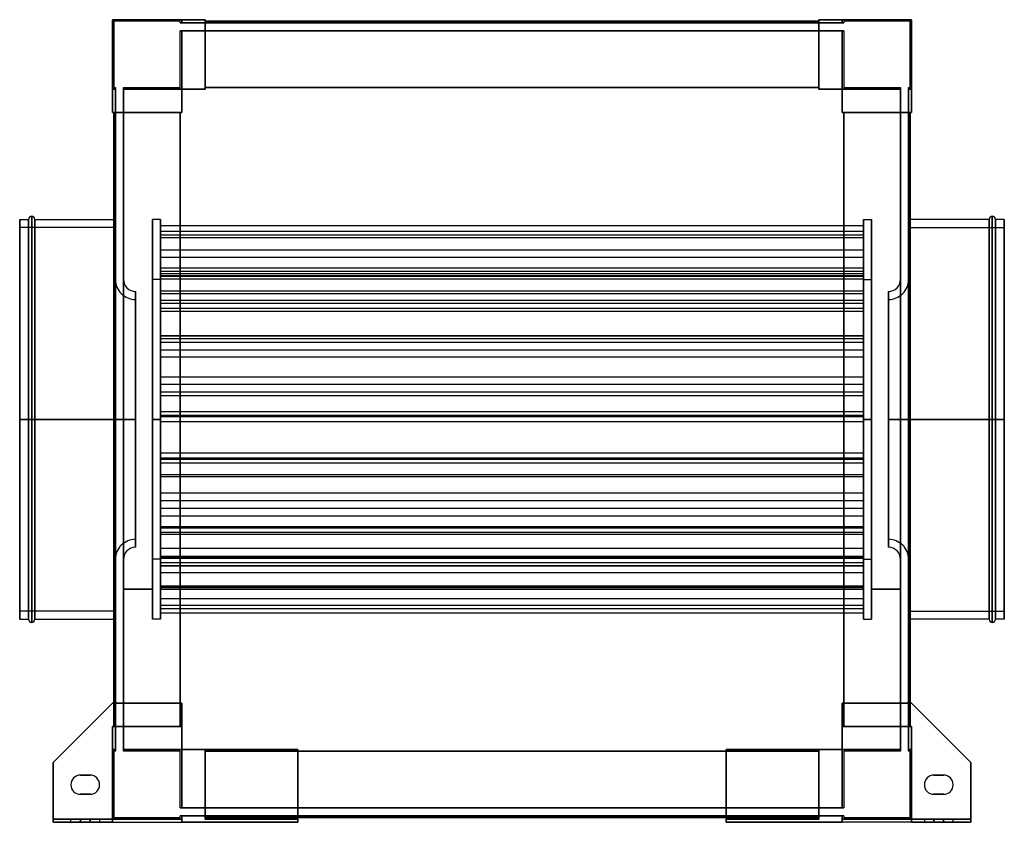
# Model space of a CAD drawing. Header units: millimetres. Extents: x -308 to 308, y -252 to 250.
import ezdxf

# ---------------------------------------------------------------- set-up
doc = ezdxf.new("R2010")
doc.units = ezdxf.units.MM
doc.layers.add('MAIN-1', color=7, linetype='Continuous')

msp = doc.modelspace()

# ---------------------------------------------------------------- linework, layer by layer
at = {"layer": 'MAIN-1'}
for p, q in [((-206.5, 250), (-250, 250)), ((-250, 250), (-250, 206.5)), ((-250, 206.5), (-250, 250)), ((-250, 250), (-206.5, 250)), ((-250, 192), (-250, 250)), ((-250, 250), (-192, 250)), ((-250, 250), (-250, 250)), ((-192, 250), (-250, 250)), ((-250, 250), (-250, 192)), ((-250, 250), (-250, 250)), ((-249, 249), (-249, 207.5)), ((-207.5, 249), (-249, 249)), ((-207.5, 249), (-249, 249)), ((-249, 249), (-249, 207.5)), ((-249, 249), (-249, 249)), ((-207.5, 248), (-207.5, 249)), ((-207.5, 248), (-207.5, 249)), ((-207.5, 249), (-207.5, 249)), ((-207.5, 248), (-206.5, 248)), ((-206.5, 248), (-207.5, 248)), ((-207.5, 248), (-207.5, 248)), ((-206.5, 248), (-206.5, 250)), ((-206.5, 250), (-206.5, 248)), ((-206.5, 248), (-206.5, 250)), ((-206.5, 250), (-192, 250)), ((-206.5, 250), (-206.5, 248)), ((-206.5, 250), (-206.5, 250)), ((-192, 250), (-206.5, 250)), ((-206.5, 250), (-206.5, 250)), ((-206.5, 248), (-206.5, 248)), ((-192, 248), (-206.5, 248)), ((-206.5, 248), (-192, 248)), ((-206.5, 248), (-206.5, 248)), ((-192, 250), (-192, 248)), ((-192, 250), (-192, 250)), ((-192, 206.5), (-192, 250)), ((-192, 248), (-192, 250)), ((-192, 250), (-192, 206.5)), ((-192, 250), (-192, 250)), ((-192, 249), (-192, 248)), ((-192, 249), (192, 249)), ((-192, 207.5), (-192, 249)), ((-192, 249), (-192, 249)), ((-192, 248), (-192, 249)), ((192, 249), (-192, 249)), ((-192, 249), (192, 249)), ((-192, 249), (-192, 249)), ((-192, 249), (-192, 207.5)), ((192, 249), (-192, 249)), ((-192, 248), (-192, 248)), ((192, 248), (-192, 248)), ((-192, 248), (192, 248)), ((-192, 248), (-192, 248)), ((192, 248), (192, 250)), ((192, 250), (206.5, 250)), ((192, 250), (192, 206.5)), ((192, 250), (192, 250)), ((192, 250), (192, 248)), ((192, 250), (192, 250)), ((192, 206.5), (192, 250)), ((192, 250), (250, 250)), ((206.5, 250), (192, 250)), ((250, 250), (192, 250)), ((192, 248), (192, 249)), ((192, 249), (192, 249)), ((192, 249), (192, 207.5)), ((192, 249), (192, 248)), ((192, 249), (192, 249)), ((192, 207.5), (192, 249)), ((192, 248), (192, 248)), ((206.5, 248), (192, 248)), ((192, 248), (206.5, 248)), ((192, 248), (192, 248)), ((250, 250), (206.5, 250)), ((206.5, 250), (206.5, 248)), ((206.5, 248), (206.5, 250)), ((206.5, 250), (206.5, 250)), ((206.5, 248), (206.5, 250)), ((206.5, 250), (250, 250)), ((206.5, 250), (206.5, 248)), ((206.5, 250), (206.5, 250)), ((206.5, 248), (206.5, 248)), ((207.5, 248), (206.5, 248)), ((206.5, 248), (207.5, 248)), ((206.5, 248), (206.5, 248)), ((207.5, 249), (207.5, 248)), ((249, 249), (207.5, 249)), ((207.5, 249), (207.5, 248)), ((207.5, 249), (207.5, 249)), ((249, 249), (207.5, 249)), ((207.5, 248), (207.5, 248)), ((249, 207.5), (249, 249)), ((249, 207.5), (249, 249)), ((249, 249), (249, 249)), ((250, 206.5), (250, 250)), ((250, 250), (250, 206.5)), ((250, 250), (250, 192)), ((250, 250), (250, 250)), ((250, 192), (250, 250)), ((250, 250), (250, 250)), ((-206.5, 243), (-207.5, 243)), ((-207.5, 207.5), (-207.5, 243)), ((-207.5, 207.5), (-207.5, 243)), ((-207.5, 243), (-206.5, 243)), ((-207.5, 243), (-207.5, 243)), ((-206.5, 206.5), (-206.5, 243)), ((-206.5, 243), (-206.5, 206.5)), ((-206.5, 243), (-192, 243)), ((-206.5, 243), (-206.5, 243)), ((-206.5, 243), (-206.5, 243)), ((-192, 243), (-206.5, 243)), ((-206.5, 243), (-206.5, 206.5)), ((-206.5, 206.5), (-206.5, 243)), ((-192, 243), (-192, 243)), ((192, 243), (-192, 243)), ((-192, 243), (192, 243)), ((-192, 243), (-192, 243)), ((-192, 207.5), (-192, 243)), ((-192, 206.5), (-192, 243)), ((-192, 243), (-192, 207.5)), ((-192, 243), (-192, 206.5)), ((192, 243), (192, 243)), ((206.5, 243), (192, 243)), ((192, 243), (206.5, 243)), ((192, 243), (192, 243)), ((192, 243), (192, 206.5)), ((192, 243), (192, 207.5)), ((192, 206.5), (192, 243)), ((192, 207.5), (192, 243)), ((207.5, 243), (206.5, 243)), ((206.5, 243), (206.5, 206.5)), ((206.5, 206.5), (206.5, 243)), ((206.5, 243), (207.5, 243)), ((206.5, 243), (206.5, 243)), ((206.5, 243), (206.5, 243)), ((206.5, 206.5), (206.5, 243)), ((206.5, 243), (206.5, 206.5)), ((207.5, 243), (207.5, 207.5)), ((207.5, 243), (207.5, 207.5)), ((207.5, 243), (207.5, 243)), ((-248, 206.5), (-250, 206.5)), ((-250, 206.5), (-250, 192)), ((-250, 206.5), (-248, 206.5)), ((-250, 206.5), (-250, 206.5)), ((-248, 206.5), (-250, 206.5)), ((-250, 206.5), (-248, 206.5)), ((-250, 206.5), (-250, 206.5)), ((-250, 192), (-250, 206.5)), ((-249, 207.5), (-248, 207.5)), ((-249, 207.5), (-248, 207.5)), ((-249, 207.5), (-249, 207.5)), ((-248, 207.5), (-248, 206.5)), ((-248, 207.5), (-248, 207.5)), ((-248, 206.5), (-248, 207.5)), ((-248, 206.5), (-248, 192)), ((-248, 206.5), (-248, 206.5)), ((-248, 206.5), (-248, 206.5)), ((-248, 192), (-248, 206.5)), ((-243, 207.5), (-243, 206.5)), ((-243, 207.5), (-243, 207.5)), ((-243, 206.5), (-243, 207.5)), ((-243, 207.5), (-207.5, 207.5)), ((-243, 207.5), (-207.5, 207.5)), ((-243, 206.5), (-243, 192)), ((-243, 206.5), (-243, 206.5)), ((-243, 206.5), (-243, 206.5)), ((-243, 192), (-243, 206.5)), ((-206.5, 206.5), (-243, 206.5)), ((-243, 206.5), (-206.5, 206.5)), ((-206.5, 206.5), (-243, 206.5)), ((-243, 206.5), (-206.5, 206.5)), ((-207.5, 207.5), (-207.5, 207.5)), ((-206.5, 192), (-206.5, 206.5)), ((-206.5, 206.5), (-206.5, 206.5)), ((-206.5, 206.5), (-206.5, 206.5)), ((-206.5, 206.5), (-206.5, 192)), ((-206.5, 206.5), (-192, 206.5)), ((-192, 206.5), (-206.5, 206.5)), ((-192, 206.5), (-206.5, 206.5)), ((-206.5, 206.5), (-206.5, 192)), ((-206.5, 192), (-206.5, 206.5)), ((-206.5, 206.5), (-192, 206.5)), ((-206.5, 206.5), (-206.5, 206.5)), ((-206.5, 206.5), (-206.5, 206.5)), ((-192, 206.5), (-206.5, 206.5)), ((-206.5, 206.5), (-206.5, 192)), ((-206.5, 192), (-206.5, 206.5)), ((-206.5, 206.5), (-192, 206.5)), ((-192, 206.5), (-206.5, 206.5)), ((-206.5, 206.5), (-206.5, 192)), ((-206.5, 206.5), (-206.5, 206.5)), ((-206.5, 206.5), (-206.5, 206.5)), ((-206.5, 192), (-206.5, 206.5)), ((-206.5, 206.5), (-192, 206.5)), ((-192, 207.5), (192, 207.5)), ((-192, 207.5), (-192, 206.5)), ((-192, 207.5), (-192, 207.5)), ((192, 207.5), (-192, 207.5)), ((-192, 207.5), (-192, 207.5)), ((-192, 206.5), (-192, 207.5)), ((-192, 207.5), (-192, 206.5)), ((-192, 207.5), (-192, 207.5)), ((192, 207.5), (-192, 207.5)), ((192, 207.5), (-192, 207.5)), ((-192, 207.5), (192, 207.5)), ((-192, 207.5), (-192, 207.5)), ((-192, 206.5), (-192, 207.5)), ((-192, 207.5), (192, 207.5)), ((-192, 207.5), (192, 207.5)), ((192, 207.5), (-192, 207.5)), ((-192, 206.5), (-192, 206.5)), ((-192, 206.5), (-192, 206.5)), ((-192, 206.5), (-192, 206.5)), ((-192, 206.5), (-192, 206.5)), ((192, 207.5), (192, 207.5)), ((192, 206.5), (192, 207.5)), ((192, 207.5), (192, 206.5)), ((192, 207.5), (192, 207.5)), ((192, 207.5), (192, 207.5)), ((192, 206.5), (192, 207.5)), ((192, 207.5), (192, 207.5)), ((192, 207.5), (192, 206.5)), ((192, 206.5), (206.5, 206.5)), ((192, 206.5), (192, 206.5)), ((206.5, 206.5), (192, 206.5)), ((192, 206.5), (192, 206.5)), ((192, 206.5), (192, 206.5)), ((206.5, 206.5), (192, 206.5)), ((192, 206.5), (206.5, 206.5)), ((192, 206.5), (192, 206.5)), ((206.5, 206.5), (192, 206.5)), ((192, 206.5), (206.5, 206.5)), ((206.5, 206.5), (192, 206.5)), ((192, 206.5), (206.5, 206.5)), ((243, 206.5), (206.5, 206.5)), ((206.5, 206.5), (206.5, 192)), ((206.5, 206.5), (243, 206.5)), ((206.5, 206.5), (206.5, 206.5)), ((243, 206.5), (206.5, 206.5)), ((206.5, 206.5), (243, 206.5)), ((206.5, 206.5), (206.5, 206.5)), ((206.5, 192), (206.5, 206.5)), ((206.5, 192), (206.5, 206.5)), ((206.5, 206.5), (206.5, 192)), ((206.5, 206.5), (206.5, 206.5)), ((206.5, 206.5), (206.5, 206.5)), ((206.5, 192), (206.5, 206.5)), ((206.5, 206.5), (206.5, 192)), ((206.5, 192), (206.5, 206.5)), ((206.5, 206.5), (206.5, 206.5)), ((206.5, 206.5), (206.5, 206.5)), ((206.5, 206.5), (206.5, 192)), ((207.5, 207.5), (243, 207.5)), ((207.5, 207.5), (243, 207.5)), ((207.5, 207.5), (207.5, 207.5)), ((243, 207.5), (243, 206.5)), ((243, 207.5), (243, 207.5)), ((243, 206.5), (243, 207.5)), ((243, 206.5), (243, 192)), ((243, 206.5), (243, 206.5)), ((243, 206.5), (243, 206.5)), ((243, 192), (243, 206.5)), ((248, 207.5), (248, 206.5)), ((248, 207.5), (248, 207.5)), ((248, 206.5), (248, 207.5)), ((248, 207.5), (249, 207.5)), ((248, 207.5), (249, 207.5)), ((248, 206.5), (248, 192)), ((248, 206.5), (248, 206.5)), ((248, 206.5), (248, 206.5)), ((248, 192), (248, 206.5)), ((248, 206.5), (250, 206.5)), ((250, 206.5), (248, 206.5)), ((250, 206.5), (248, 206.5)), ((248, 206.5), (250, 206.5)), ((249, 207.5), (249, 207.5)), ((250, 206.5), (250, 206.5)), ((250, 192), (250, 206.5)), ((250, 206.5), (250, 206.5)), ((250, 206.5), (250, 192)), ((-250, 192), (-248, 192)), ((-250, 192), (-250, 192)), ((-206.5, 192), (-250, 192)), ((-248, 192), (-250, 192)), ((-250, 192), (-206.5, 192)), ((-250, 192), (-250, 192)), ((-249, 192), (-248, 192)), ((-207.5, 192), (-249, 192)), ((-249, 192), (-249, 192)), ((-249, 192), (-249, -192)), ((-248, 192), (-249, 192)), ((-249, 192), (-249, 192)), ((-249, 192), (-207.5, 192)), ((-249, -192), (-249, 192)), ((-249, -192), (-249, 192)), ((-249, 192), (-249, -177.5)), ((-248, 192), (-248, -192)), ((-248, 192), (-248, 192)), ((-248, 192), (-248, 192)), ((-248, -192), (-248, 192)), ((-243, 192), (-243, 192)), ((-243, -192), (-243, 192)), ((-243, 192), (-243, -192)), ((-243, 192), (-243, 192)), ((-243, 192), (-206.5, 192)), ((-243, 192), (-207.5, 192)), ((-206.5, 192), (-243, 192)), ((-207.5, 192), (-243, 192)), ((-207.5, 192), (-207.5, 192)), ((-206.5, 192), (-207.5, 192)), ((-207.5, 192), (-206.5, 192)), ((-207.5, 192), (-207.5, 192)), ((-207.5, -192), (-207.5, 192)), ((-207.5, 192), (-206.5, 192)), ((-207.5, 192), (-207.5, 192)), ((-207.5, 192), (-207.5, 192)), ((-206.5, 192), (-207.5, 192)), ((-207.5, 192), (-207.5, -192)), ((-207.5, 192), (-207.5, -192)), ((-207.5, 192), (-207.5, -192)), ((-207.5, -192), (-207.5, 192)), ((-207.5, -177.5), (-207.5, 192)), ((-207.5, 192), (-207.5, -192)), ((-207.5, -192), (-207.5, 192)), ((-206.5, 192), (-206.5, 192)), ((-206.5, 192), (-206.5, 192)), ((-206.5, 192), (-206.5, 192)), ((-206.5, 192), (-206.5, 192)), ((206.5, 192), (243, 192)), ((206.5, 192), (206.5, 192)), ((207.5, 192), (206.5, 192)), ((243, 192), (206.5, 192)), ((206.5, 192), (207.5, 192)), ((206.5, 192), (206.5, 192)), ((206.5, 192), (207.5, 192)), ((206.5, 192), (206.5, 192)), ((250, 192), (206.5, 192)), ((207.5, 192), (206.5, 192)), ((206.5, 192), (250, 192)), ((206.5, 192), (206.5, 192)), ((207.5, 192), (243, 192)), ((207.5, 192), (207.5, -192)), ((207.5, 192), (207.5, 192)), ((243, 192), (207.5, 192)), ((207.5, 192), (207.5, 192)), ((207.5, -192), (207.5, 192)), ((207.5, -192), (207.5, 192)), ((249, 192), (207.5, 192)), ((207.5, 192), (207.5, -192)), ((207.5, 192), (207.5, 192)), ((207.5, -192), (207.5, 192)), ((207.5, 192), (207.5, -192)), ((207.5, 192), (207.5, -177.5)), ((207.5, 192), (249, 192)), ((207.5, -192), (207.5, 192)), ((207.5, 192), (207.5, 192)), ((243, 192), (243, -192)), ((243, 192), (243, 192)), ((243, 192), (243, 192)), ((243, -192), (243, 192)), ((248, 192), (248, 192)), ((248, -192), (248, 192)), ((248, 192), (248, -192)), ((248, 192), (248, 192)), ((248, 192), (249, 192)), ((248, 192), (250, 192)), ((249, 192), (248, 192)), ((250, 192), (248, 192)), ((249, -192), (249, 192)), ((249, 192), (249, -192)), ((249, 192), (249, 192)), ((249, -177.5), (249, 192)), ((249, 192), (249, -192)), ((249, 192), (249, 192)), ((250, 192), (250, 192)), ((250, 192), (250, 192)), ((-308, 0), (-308, 125)), ((-308, 125), (-308, 0)), ((-308, 125), (-302.5, 125)), ((-302.5, 0), (-302.5, 125)), ((-302.5, 125), (-302.5, 0)), ((-300.5, 0), (-300.5, 127)), ((-300.5, 127), (-300.5, 0)), ((-298.5, 0), (-298.5, 125)), ((-298.5, 125), (-298.5, 0)), ((-298.5, 125), (-249, 125)), ((-249, 125), (-248, 125)), ((-248, 0), (-248, 125)), ((-225, 0), (-225, 125)), ((-225, 125), (-225, 0)), ((-220, 125), (-225, 125)), ((-220, 0), (-220, 125)), ((-220, 125), (-220, 0)), ((220, 0), (220, 125)), ((220, 125), (220, 0)), ((220, 125), (225, 125)), ((225, 0), (225, 125)), ((225, 125), (225, 0)), ((248, 125), (248, 0)), ((249, 125), (248, 125)), ((298.5, 125), (249, 125)), ((298.5, 0), (298.5, 125)), ((298.5, 125), (298.5, 0)), ((300.5, 0), (300.5, 127)), ((300.5, 127), (300.5, 0)), ((302.5, 0), (302.5, 125)), ((302.5, 125), (302.5, 0)), ((308, 125), (302.5, 125)), ((308, 0), (308, 125)), ((308, 125), (308, 0)), ((-308, 0), (-308, 120)), ((-248, 120), (-308, 120)), ((-248, 0), (-248, 120)), ((-248, 120), (-248, 0)), ((-243, 120), (-243, 0)), ((-243, 120), (-243, 0)), ((-220, 121.28), (220, 121.28)), ((-220, 94.76), (-220, 121.28)), ((-220, 121.28), (-220, 117.74)), ((-220, 117.74), (220, 117.74)), ((-220, 117.74), (-220, 91.22)), ((220, 121.28), (220, 117.74)), ((220, 94.76), (220, 121.28)), ((220, 117.74), (220, 91.22)), ((243, 0), (243, 120)), ((243, 0), (243, 120)), ((248, 0), (248, 120)), ((248, 120), (248, 0)), ((248, 120), (308, 120)), ((308, 120), (308, 0)), ((-220, 115.46), (220, 115.46)), ((-220, 80.46), (-220, 115.46)), ((-220, 115.46), (-220, 113.67)), ((-220, 113.67), (220, 113.67)), ((-220, 113.67), (-220, 78.66)), ((220, 115.46), (220, 113.67)), ((220, 80.46), (220, 115.46)), ((220, 113.67), (220, 78.66)), ((-220, 106.12), (220, 106.12)), ((-220, 92.68), (-220, 106.12)), ((-220, 106.12), (-220, 101.45)), ((220, 106.12), (220, 101.45)), ((220, 92.68), (220, 106.12)), ((-220, 101.45), (220, 101.45)), ((-220, 101.45), (-220, 88.01)), ((220, 101.45), (220, 88.01)), ((-220, 94.76), (220, 94.76)), ((-220, 91.22), (-220, 94.76)), ((-220, 92.68), (220, 92.68)), ((-220, 88.01), (-220, 92.68)), ((220, 91.22), (220, 94.76)), ((220, 88.01), (220, 92.68)), ((-248.09, 0), (-248.09, 87.51)), ((-248.09, 87.51), (-248.09, 0)), ((-248.09, 87.51), (-248, 87.51)), ((-248, 87.51), (-248, -87.51)), ((-248, -87.51), (-248, 87.51)), ((-243.09, 87.49), (-243.09, 0)), ((-243, 87.49), (-243.09, 87.49)), ((-243, 87.49), (-243, 0)), ((-225, 0), (-225, 87.5)), ((-220, 87.5), (-225, 87.5)), ((-220, 91.22), (220, 91.22)), ((-220, 89.95), (220, 89.95)), ((-220, 89.95), (-220, 52.5)), ((-220, 89.69), (-220, 89.95)), ((-220, 89.69), (220, 89.69)), ((-220, 52.24), (-220, 89.69)), ((-220, 88.01), (220, 88.01)), ((-220, 87.5), (-220, 0)), ((220, 89.69), (220, 89.95)), ((220, 89.95), (220, 52.5)), ((220, 52.24), (220, 89.69)), ((220, 0), (220, 87.5)), ((220, 87.5), (225, 87.5)), ((225, 87.5), (225, 0)), ((243, 0), (243, 87.49)), ((243, 87.49), (243.09, 87.49)), ((243.09, 0), (243.09, 87.49)), ((248, 87.51), (248, -87.51)), ((248.09, 87.51), (248, 87.51)), ((248, -87.51), (248, 87.51)), ((248.09, 0), (248.09, 87.51)), ((248.09, 87.51), (248.09, 0)), ((-220, 80.46), (220, 80.46)), ((-220, 78.66), (-220, 80.46)), ((220, 78.66), (220, 80.46)), ((-235.59, 0), (-235.59, 80.01)), ((-235.59, 80.01), (-235.59, 0)), ((-235.59, 75.01), (-235.59, 0)), ((-220, 78.66), (220, 78.66)), ((-220, 74.57), (220, 74.57)), ((-220, 69.58), (-220, 74.57)), ((-220, 74.57), (-220, 72.61)), ((220, 74.57), (220, 72.61)), ((220, 69.58), (220, 74.57)), ((235.59, 0), (235.59, 80.01)), ((235.59, 80.01), (235.59, 0)), ((235.59, 0), (235.59, 75.01)), ((-220, 72.61), (220, 72.61)), ((-220, 72.61), (-220, 67.62)), ((-220, 69.58), (220, 69.58)), ((-220, 67.62), (-220, 69.58)), ((220, 72.61), (220, 67.62)), ((220, 67.62), (220, 69.58)), ((-220, 67.62), (220, 67.62)), ((-220, 52.5), (220, 52.5)), ((-220, 52.5), (-220, 52.24)), ((-220, 52.24), (220, 52.24)), ((-220, 50.67), (220, 50.67)), ((-220, 50.67), (-220, 17.26)), ((-220, 48.4), (-220, 50.67)), ((220, 52.5), (220, 52.24)), ((220, 48.4), (220, 50.67)), ((220, 50.67), (220, 17.26)), ((-220, 48.4), (220, 48.4)), ((-220, 14.99), (-220, 48.4)), ((-220, 43.57), (220, 43.57)), ((-220, 39.12), (-220, 43.57)), ((-220, 43.57), (-220, 26.55)), ((220, 14.99), (220, 48.4)), ((220, 43.57), (220, 26.55)), ((220, 39.12), (220, 43.57)), ((-220, 39.12), (220, 39.12)), ((-220, 22.09), (-220, 39.12)), ((220, 22.09), (220, 39.12)), ((-220, 26.55), (220, 26.55)), ((-220, 26.55), (-220, 22.09)), ((220, 26.55), (220, 22.09)), ((-220, 22.09), (220, 22.09)), ((-220, 17.26), (220, 17.26)), ((-220, 17.26), (-220, 14.99)), ((-220, 14.99), (220, 14.99)), ((220, 17.26), (220, 14.99)), ((-308, 0), (-302.5, 0)), ((-308, 0), (-248, 0)), ((-308, -120), (-308, 0)), ((-308, 0), (-308, -125)), ((-302.5, 0), (-300.5, 0)), ((-302.5, 0), (-302.5, -125)), ((-300.5, 0), (-300.5, -127)), ((-300.5, 0), (-298.5, 0)), ((-298.5, 0), (-298.5, -125)), ((-298.5, 0), (-248, 0)), ((-235.59, 0), (-248.09, 0)), ((-248.09, 0), (-248.09, -87.51)), ((-248, -125), (-248, 0)), ((-248, 0), (-248, -120)), ((-243.09, 0), (-243, 0)), ((-243.09, 0), (-243.09, -87.49)), ((-235.59, 0), (-243.09, 0)), ((-243, 0), (-243, 0)), ((-243, 0), (-243, -120)), ((-243, 0), (-243, -120)), ((-243, 0), (-243, -87.49)), ((-225, 0), (-220, 0)), ((-225, 0), (-225, -125)), ((-225, -87.5), (-225, 0)), ((-220, 0), (-225, 0)), ((-220, 5.04), (220, 5.04)), ((-220, 1.89), (-220, 5.04)), ((-220, 5.04), (-220, -24.1)), ((-220, 2.64), (220, 2.64)), ((-220, 2.64), (-220, -20.96)), ((-220, -1.25), (-220, 2.64)), ((-220, 1.89), (220, 1.89)), ((-220, -27.25), (-220, 1.89)), ((-220, 0), (-220, -125)), ((-220, 0), (-220, -87.5)), ((220, 5.04), (220, -24.1)), ((220, 1.89), (220, 5.04)), ((220, -1.25), (220, 2.64)), ((220, 2.64), (220, -20.96)), ((220, -27.25), (220, 1.89)), ((220, 0), (220, -125)), ((225, 0), (220, 0)), ((220, 0), (225, 0)), ((220, -87.5), (220, 0)), ((225, 0), (225, -125)), ((225, 0), (225, -87.5)), ((235.59, 0), (248.09, 0)), ((235.59, 0), (243.09, 0)), ((243, 0), (243, 0)), ((243.09, 0), (243, 0)), ((243, -120), (243, 0)), ((243, -120), (243, 0)), ((243, -87.49), (243, 0)), ((243.09, -87.49), (243.09, 0)), ((308, 0), (248, 0)), ((249, 0), (248, 0)), ((248, 0), (248, -125)), ((248, 0), (248, -120)), ((248.09, 0), (248.09, -87.51)), ((298.5, 0), (249, 0)), ((298.5, 0), (300.5, 0)), ((298.5, 0), (298.5, -125)), ((300.5, 0), (300.5, -127)), ((302.5, 0), (300.5, 0)), ((308, 0), (302.5, 0)), ((302.5, 0), (302.5, -125)), ((308, 0), (308, -120)), ((308, 0), (308, -125)), ((-302.5, 0), (-308, 0)), ((-248, 0), (-308, 0)), ((-308, -125), (-308, 0)), ((-300.5, 0), (-302.5, 0)), ((-302.5, -125), (-302.5, 0)), ((-298.5, 0), (-300.5, 0)), ((-300.5, -127), (-300.5, 0)), ((-298.5, -125), (-298.5, 0)), ((-249, 0), (-298.5, 0)), ((-248, 0), (-249, 0)), ((-248.09, 0), (-235.59, 0)), ((-248.09, -87.51), (-248.09, 0)), ((-248, -120), (-248, 0)), ((-243, 0), (-243.09, 0)), ((-243.09, 0), (-235.59, 0)), ((-243, 0), (-243, 0)), ((-235.59, 0), (-235.59, -80.01)), ((-235.59, -80.01), (-235.59, 0)), ((-235.59, 0), (-235.59, -75.01)), ((-225, -125), (-225, 0)), ((-220, 0), (-225, 0)), ((-225, 0), (-220, 0)), ((-220, -125), (-220, 0)), ((-220, -1.25), (220, -1.25)), ((-220, -24.85), (-220, -1.25)), ((220, -125), (220, 0)), ((220, 0), (225, 0)), ((225, 0), (220, 0)), ((220, -24.85), (220, -1.25)), ((225, -125), (225, 0)), ((248.09, 0), (235.59, 0)), ((235.59, 0), (235.59, -80.01)), ((235.59, -80.01), (235.59, 0)), ((243.09, 0), (235.59, 0)), ((235.59, -75.01), (235.59, 0)), ((243, 0), (243, 0)), ((243, 0), (243.09, 0)), ((248, 0), (308, 0)), ((248, 0), (298.5, 0)), ((248, -120), (248, 0)), ((248.09, -87.51), (248.09, 0)), ((298.5, 0), (300.5, 0)), ((298.5, -125), (298.5, 0)), ((300.5, -127), (300.5, 0)), ((300.5, 0), (302.5, 0)), ((302.5, 0), (308, 0)), ((302.5, -125), (302.5, 0)), ((308, -125), (308, 0)), ((-220, -20.96), (220, -20.96)), ((-220, -20.96), (-220, -24.85)), ((-220, -24.1), (220, -24.1)), ((-220, -24.1), (-220, -27.25)), ((220, -20.96), (220, -24.85)), ((220, -24.1), (220, -27.25)), ((-220, -24.85), (220, -24.85)), ((-220, -27.25), (220, -27.25)), ((-220, -34.37), (220, -34.37)), ((-220, -35.66), (-220, -34.37)), ((-220, -34.37), (-220, -70.59)), ((-220, -35.66), (220, -35.66)), ((-220, -71.88), (-220, -35.66)), ((220, -34.37), (220, -70.59)), ((220, -35.66), (220, -34.37)), ((220, -71.88), (220, -35.66)), ((-220, -45.86), (220, -45.86)), ((-220, -45.86), (-220, -55.56)), ((-220, -50.69), (-220, -45.86)), ((220, -50.69), (220, -45.86)), ((220, -45.86), (220, -55.56)), ((-220, -50.69), (220, -50.69)), ((-220, -60.39), (-220, -50.69)), ((220, -60.39), (220, -50.69)), ((-220, -55.56), (220, -55.56)), ((-220, -55.56), (-220, -60.39)), ((-220, -60.39), (220, -60.39)), ((220, -55.56), (220, -60.39)), ((-220, -67.05), (220, -67.05)), ((-220, -104.09), (-220, -67.05)), ((-220, -67.05), (-220, -67.83)), ((220, -67.05), (220, -67.83)), ((220, -104.09), (220, -67.05)), ((-220, -67.83), (220, -67.83)), ((-220, -67.83), (-220, -104.87)), ((-220, -70.59), (220, -70.59)), ((-220, -70.59), (-220, -71.88)), ((-220, -71.88), (220, -71.88)), ((220, -67.83), (220, -104.87)), ((220, -70.59), (220, -71.88)), ((-220, -80.56), (220, -80.56)), ((-220, -86.42), (-220, -80.56)), ((-220, -80.56), (-220, -85.49)), ((-220, -85.49), (220, -85.49)), ((-220, -85.49), (-220, -91.36)), ((220, -80.56), (220, -85.49)), ((220, -86.42), (220, -80.56)), ((220, -85.49), (220, -91.36)), ((-248, -87.51), (-248.09, -87.51)), ((-243, -87.49), (-243.09, -87.49)), ((-220, -87.5), (-225, -87.5)), ((-220, -86.42), (220, -86.42)), ((-220, -91.36), (-220, -86.42)), ((-220, -86.84), (220, -86.84)), ((-220, -118.29), (-220, -86.84)), ((-220, -86.84), (-220, -89.56)), ((-220, -89.56), (220, -89.56)), ((-220, -89.56), (-220, -121.01)), ((-220, -91.36), (220, -91.36)), ((-220, -91.62), (220, -91.62)), ((-220, -112.04), (-220, -91.62)), ((-220, -91.62), (-220, -95.81)), ((220, -91.36), (220, -86.42)), ((220, -86.84), (220, -89.56)), ((220, -118.29), (220, -86.84)), ((220, -87.5), (225, -87.5)), ((220, -89.56), (220, -121.01)), ((220, -91.62), (220, -95.81)), ((220, -112.04), (220, -91.62)), ((243, -87.49), (243.09, -87.49)), ((248, -87.51), (248.09, -87.51)), ((-220, -95.81), (220, -95.81)), ((-220, -95.81), (-220, -116.24)), ((220, -95.81), (220, -116.24)), ((-220, -104.09), (220, -104.09)), ((-220, -104.87), (-220, -104.09)), ((220, -104.87), (220, -104.09)), ((-243, -106.25), (-243, -106.25)), ((-225, -106.25), (-243, -106.25)), ((-243, -106.25), (-225, -106.25)), ((-243, -106.25), (-243, -106.25)), ((-243, -106.25), (-225, -106.25)), ((-243, -106.25), (-225, -106.25)), ((-225, -106.25), (-225, -106.25)), ((-225, -106.25), (-225, -106.25)), ((-220, -104.87), (220, -104.87)), ((-220, -106.25), (-220, -106.25)), ((220, -106.25), (-220, -106.25)), ((-220, -106.25), (220, -106.25)), ((-220, -106.25), (-220, -106.25)), ((-220, -106.25), (220, -106.25)), ((-220, -106.25), (220, -106.25)), ((220, -106.25), (220, -106.25)), ((220, -106.25), (220, -106.25)), ((225, -106.25), (225, -106.25)), ((243, -106.25), (225, -106.25)), ((225, -106.25), (243, -106.25)), ((225, -106.25), (225, -106.25)), ((225, -106.25), (243, -106.25)), ((225, -106.25), (243, -106.25)), ((243, -106.25), (243, -106.25)), ((243, -106.25), (243, -106.25)), ((-220, -112.04), (220, -112.04)), ((-220, -116.24), (-220, -112.04)), ((-220, -116.24), (220, -116.24)), ((220, -116.24), (220, -112.04)), ((-248, -120), (-308, -120)), ((-220, -118.29), (220, -118.29)), ((-220, -121.01), (-220, -118.29)), ((-220, -121.01), (220, -121.01)), ((220, -121.01), (220, -118.29)), ((248, -120), (308, -120)), ((-308, -125), (-302.5, -125)), ((-298.5, -125), (-249, -125)), ((-249, -125), (-248, -125)), ((-220, -125), (-225, -125)), ((220, -125), (225, -125)), ((249, -125), (248, -125)), ((298.5, -125), (249, -125)), ((308, -125), (302.5, -125)), ((-250, -177.5), (-287, -214.5)), ((-287, -214.5), (-250, -177.5)), ((-287, -214.5), (-250, -177.5)), ((-250, -177.5), (-287, -214.5)), ((-250, -177.5), (-206.5, -177.5)), ((-250, -177.5), (-250, -177.5)), ((-250, -177.5), (-206.5, -177.5)), ((-206.5, -177.5), (-250, -177.5)), ((-250, -177.5), (-250, -177.5)), ((-250, -177.5), (-206.5, -177.5)), ((-249, -177.5), (-249, -192)), ((-207.5, -192), (-207.5, -177.5)), ((-206.5, -192), (-206.5, -177.5)), ((-206.5, -177.5), (-206.5, -206.5)), ((-206.5, -177.5), (-206.5, -177.5)), ((-206.5, -177.5), (-206.5, -192)), ((-206.5, -206.5), (-206.5, -177.5)), ((-206.5, -177.5), (-206.5, -177.5)), ((206.5, -192), (206.5, -177.5)), ((250, -177.5), (206.5, -177.5)), ((250, -177.5), (206.5, -177.5)), ((206.5, -177.5), (206.5, -206.5)), ((206.5, -177.5), (206.5, -177.5)), ((206.5, -177.5), (250, -177.5)), ((206.5, -177.5), (206.5, -192)), ((250, -177.5), (206.5, -177.5)), ((206.5, -206.5), (206.5, -177.5)), ((206.5, -177.5), (206.5, -177.5)), ((207.5, -177.5), (207.5, -192)), ((249, -192), (249, -177.5)), ((250, -177.5), (287, -214.5)), ((250, -177.5), (250, -177.5)), ((287, -214.5), (250, -177.5)), ((287, -214.5), (250, -177.5)), ((250, -177.5), (287, -214.5)), ((250, -177.5), (250, -177.5)), ((-250, -192), (-250, -250)), ((-206.5, -192), (-250, -192)), ((-250, -192), (-206.5, -192)), ((-250, -250), (-250, -192)), ((-250, -192), (-250, -192)), ((-250, -206.5), (-250, -192)), ((-248, -192), (-250, -192)), ((-250, -192), (-250, -206.5)), ((-250, -192), (-250, -192)), ((-250, -192), (-248, -192)), ((-248, -192), (-249, -192)), ((-249, -192), (-207.5, -192)), ((-249, -192), (-249, -192)), ((-249, -192), (-248, -192)), ((-249, -192), (-249, -192)), ((-207.5, -192), (-249, -192)), ((-248, -192), (-248, -192)), ((-248, -192), (-248, -192)), ((-248, -206.5), (-248, -192)), ((-248, -192), (-248, -206.5)), ((-243, -192), (-243, -192)), ((-243, -206.5), (-243, -192)), ((-243, -192), (-243, -206.5)), ((-243, -192), (-243, -192)), ((-207.5, -192), (-243, -192)), ((-206.5, -192), (-243, -192)), ((-243, -192), (-206.5, -192)), ((-243, -192), (-207.5, -192)), ((-207.5, -192), (-206.5, -192)), ((-207.5, -192), (-207.5, -192)), ((-207.5, -192), (-207.5, -192)), ((-206.5, -192), (-207.5, -192)), ((-207.5, -192), (-207.5, -192)), ((-206.5, -192), (-207.5, -192)), ((-207.5, -192), (-207.5, -192)), ((-207.5, -192), (-206.5, -192)), ((-206.5, -192), (-206.5, -192)), ((-206.5, -206.5), (-206.5, -192)), ((-206.5, -192), (-206.5, -206.5)), ((-206.5, -192), (-206.5, -192)), ((-206.5, -192), (-206.5, -206.5)), ((-206.5, -206.5), (-206.5, -192)), ((-206.5, -192), (-206.5, -192)), ((-206.5, -206.5), (-206.5, -192)), ((-206.5, -192), (-206.5, -206.5)), ((-206.5, -192), (-206.5, -192)), ((206.5, -192), (250, -192)), ((206.5, -206.5), (206.5, -192)), ((206.5, -192), (206.5, -192)), ((250, -192), (206.5, -192)), ((243, -192), (206.5, -192)), ((206.5, -192), (207.5, -192)), ((206.5, -192), (206.5, -192)), ((206.5, -192), (206.5, -192)), ((207.5, -192), (206.5, -192)), ((206.5, -192), (206.5, -206.5)), ((206.5, -192), (243, -192)), ((206.5, -206.5), (206.5, -192)), ((206.5, -192), (206.5, -192)), ((207.5, -192), (206.5, -192)), ((206.5, -192), (207.5, -192)), ((206.5, -206.5), (206.5, -192)), ((206.5, -192), (206.5, -206.5)), ((206.5, -192), (206.5, -206.5)), ((243, -192), (207.5, -192)), ((207.5, -192), (207.5, -192)), ((207.5, -192), (207.5, -192)), ((207.5, -192), (249, -192)), ((207.5, -192), (243, -192)), ((207.5, -192), (207.5, -192)), ((249, -192), (207.5, -192)), ((207.5, -192), (207.5, -192)), ((243, -192), (243, -192)), ((243, -192), (243, -192)), ((243, -206.5), (243, -192)), ((243, -192), (243, -206.5)), ((248, -192), (248, -192)), ((248, -206.5), (248, -192)), ((248, -192), (248, -206.5)), ((248, -192), (248, -192)), ((249, -192), (248, -192)), ((250, -192), (248, -192)), ((248, -192), (250, -192)), ((248, -192), (249, -192)), ((249, -192), (249, -192)), ((249, -192), (249, -192)), ((250, -192), (250, -250)), ((250, -250), (250, -192)), ((250, -192), (250, -192)), ((250, -206.5), (250, -192)), ((250, -192), (250, -206.5)), ((250, -192), (250, -192)), ((-250, -250), (-250, -206.5)), ((-250, -206.5), (-248, -206.5)), ((-250, -206.5), (-250, -206.5)), ((-250, -206.5), (-250, -250)), ((-248, -206.5), (-250, -206.5)), ((-250, -206.5), (-248, -206.5)), ((-250, -206.5), (-250, -206.5)), ((-248, -206.5), (-250, -206.5)), ((-248, -207.5), (-249, -207.5)), ((-249, -207.5), (-249, -249)), ((-249, -207.5), (-249, -249)), ((-248, -207.5), (-249, -207.5)), ((-249, -207.5), (-249, -207.5)), ((-248, -206.5), (-248, -207.5)), ((-248, -206.5), (-248, -206.5)), ((-248, -207.5), (-248, -206.5)), ((-248, -206.5), (-248, -206.5)), ((-248, -207.5), (-248, -207.5)), ((-243, -206.5), (-243, -206.5)), ((-243, -207.5), (-243, -206.5)), ((-243, -206.5), (-243, -207.5)), ((-243, -206.5), (-243, -206.5)), ((-243, -206.5), (-206.5, -206.5)), ((-206.5, -206.5), (-243, -206.5)), ((-243, -206.5), (-206.5, -206.5)), ((-206.5, -206.5), (-243, -206.5)), ((-243, -207.5), (-243, -207.5)), ((-207.5, -207.5), (-243, -207.5)), ((-207.5, -207.5), (-243, -207.5)), ((-207.5, -243), (-207.5, -207.5)), ((-207.5, -207.5), (-207.5, -207.5)), ((-207.5, -243), (-207.5, -207.5)), ((-206.5, -206.5), (-192, -206.5)), ((-206.5, -206.5), (-206.5, -206.5)), ((-134, -206.5), (-206.5, -206.5)), ((-206.5, -206.5), (-134, -206.5)), ((-192, -206.5), (-206.5, -206.5)), ((-206.5, -206.5), (-206.5, -206.5)), ((-206.5, -206.5), (-206.5, -206.5)), ((-206.5, -243), (-206.5, -206.5)), ((-206.5, -206.5), (-206.5, -243)), ((-206.5, -206.5), (-206.5, -206.5)), ((-206.5, -206.5), (-206.5, -243)), ((-192, -206.5), (-206.5, -206.5)), ((-206.5, -243), (-206.5, -206.5)), ((-206.5, -206.5), (-192, -206.5)), ((-206.5, -206.5), (-192, -206.5)), ((-206.5, -206.5), (-206.5, -206.5)), ((-192, -206.5), (-206.5, -206.5)), ((-206.5, -206.5), (-206.5, -206.5)), ((-192, -206.5), (-134, -206.5)), ((-192, -206.5), (-192, -206.5)), ((-134, -206.5), (-192, -206.5)), ((-192, -250), (-192, -206.5)), ((-192, -206.5), (-192, -206.5)), ((-192, -207.5), (-192, -206.5)), ((-192, -206.5), (-192, -250)), ((-192, -243), (-192, -206.5)), ((-192, -206.5), (-192, -207.5)), ((-192, -206.5), (-192, -206.5)), ((-192, -206.5), (-192, -243)), ((-192, -206.5), (-192, -206.5)), ((-192, -207.5), (-192, -206.5)), ((-192, -206.5), (-192, -207.5)), ((-192, -207.5), (-192, -207.5)), ((-192, -207.5), (-192, -249)), ((-192, -243), (-192, -207.5)), ((-192, -207.5), (-192, -207.5)), ((192, -207.5), (-192, -207.5)), ((-192, -207.5), (-192, -243)), ((-192, -207.5), (-192, -207.5)), ((-192, -249), (-192, -207.5)), ((-192, -207.5), (-192, -207.5)), ((-192, -207.5), (192, -207.5)), ((-192, -207.5), (192, -207.5)), ((192, -207.5), (-192, -207.5)), ((-192, -207.5), (192, -207.5)), ((192, -207.5), (-192, -207.5)), ((-192, -207.5), (192, -207.5)), ((-134, -207.5), (-192, -207.5)), ((-134, -206.5), (-134, -206.5)), ((-134, -206.5), (-134, -250)), ((-134, -252), (-134, -206.5)), ((-134, -206.5), (-134, -206.5)), ((-134, -250), (-134, -206.5)), ((-134, -206.5), (-134, -252)), ((134, -207.5), (-134, -207.5)), ((206.5, -206.5), (134, -206.5)), ((134, -252), (134, -206.5)), ((134, -206.5), (134, -206.5)), ((134, -206.5), (134, -250)), ((134, -206.5), (192, -206.5)), ((192, -206.5), (134, -206.5)), ((134, -250), (134, -206.5)), ((134, -206.5), (134, -206.5)), ((134, -206.5), (134, -252)), ((134, -206.5), (206.5, -206.5)), ((192, -207.5), (134, -207.5)), ((192, -250), (192, -206.5)), ((192, -206.5), (192, -206.5)), ((192, -207.5), (192, -206.5)), ((192, -206.5), (206.5, -206.5)), ((192, -206.5), (192, -250)), ((192, -206.5), (192, -243)), ((192, -206.5), (192, -206.5)), ((192, -207.5), (192, -206.5)), ((206.5, -206.5), (192, -206.5)), ((192, -243), (192, -206.5)), ((192, -206.5), (192, -207.5)), ((192, -206.5), (192, -206.5)), ((192, -206.5), (206.5, -206.5)), ((192, -206.5), (206.5, -206.5)), ((206.5, -206.5), (192, -206.5)), ((192, -206.5), (192, -207.5)), ((192, -206.5), (192, -206.5)), ((206.5, -206.5), (192, -206.5)), ((192, -207.5), (192, -207.5)), ((192, -207.5), (192, -249)), ((192, -207.5), (192, -243)), ((192, -207.5), (192, -207.5)), ((192, -243), (192, -207.5)), ((192, -207.5), (192, -207.5)), ((192, -249), (192, -207.5)), ((192, -207.5), (192, -207.5)), ((206.5, -206.5), (206.5, -206.5)), ((206.5, -206.5), (243, -206.5)), ((243, -206.5), (206.5, -206.5)), ((206.5, -206.5), (206.5, -206.5)), ((206.5, -206.5), (206.5, -243)), ((206.5, -206.5), (243, -206.5)), ((206.5, -243), (206.5, -206.5)), ((243, -206.5), (206.5, -206.5)), ((206.5, -206.5), (206.5, -206.5)), ((206.5, -243), (206.5, -206.5)), ((206.5, -206.5), (206.5, -243)), ((206.5, -206.5), (206.5, -206.5)), ((206.5, -206.5), (206.5, -206.5)), ((206.5, -206.5), (206.5, -206.5)), ((243, -207.5), (207.5, -207.5)), ((207.5, -207.5), (207.5, -243)), ((243, -207.5), (207.5, -207.5)), ((207.5, -207.5), (207.5, -207.5)), ((207.5, -207.5), (207.5, -243)), ((243, -206.5), (243, -206.5)), ((243, -207.5), (243, -206.5)), ((243, -206.5), (243, -207.5)), ((243, -206.5), (243, -206.5)), ((243, -207.5), (243, -207.5)), ((250, -206.5), (248, -206.5)), ((248, -206.5), (248, -207.5)), ((248, -206.5), (248, -206.5)), ((248, -207.5), (248, -206.5)), ((248, -206.5), (248, -206.5)), ((248, -206.5), (250, -206.5)), ((248, -206.5), (250, -206.5)), ((250, -206.5), (248, -206.5)), ((249, -207.5), (248, -207.5)), ((248, -207.5), (248, -207.5)), ((249, -207.5), (248, -207.5)), ((249, -249), (249, -207.5)), ((249, -207.5), (249, -207.5)), ((249, -249), (249, -207.5)), ((250, -250), (250, -206.5)), ((250, -206.5), (250, -206.5)), ((250, -206.5), (250, -250)), ((250, -206.5), (250, -206.5)), ((-287, -250), (-287, -214.5)), ((-287, -214.5), (-287, -214.5)), ((-287, -214.5), (-287, -252)), ((-287, -214.5), (-287, -250)), ((-287, -214.5), (-287, -214.5)), ((-287, -252), (-287, -214.5)), ((287, -250), (287, -214.5)), ((287, -214.5), (287, -214.5)), ((287, -214.5), (287, -252)), ((287, -214.5), (287, -250)), ((287, -214.5), (287, -214.5)), ((287, -252), (287, -214.5)), ((-270, -222.5), (-264, -222.5)), ((-270, -222.5), (-270, -222.5)), ((-264, -222.5), (-270, -222.5)), ((-264, -222.5), (-270, -222.5)), ((-270, -222.5), (-270, -222.5)), ((-270, -222.5), (-264, -222.5)), ((-264, -222.5), (-264, -222.5)), ((-264, -222.5), (-264, -222.5)), ((270, -222.5), (264, -222.5)), ((264, -222.5), (264, -222.5)), ((264, -222.5), (270, -222.5)), ((264, -222.5), (270, -222.5)), ((264, -222.5), (264, -222.5)), ((270, -222.5), (264, -222.5)), ((270, -222.5), (270, -222.5)), ((270, -222.5), (270, -222.5)), ((-276, -228.5), (-276, -228.5)), ((-276, -228.5), (-276, -228.5)), ((-258, -228.5), (-258, -228.5)), ((-258, -228.5), (-258, -228.5)), ((258, -228.5), (258, -228.5)), ((258, -228.5), (258, -228.5)), ((276, -228.5), (276, -228.5)), ((276, -228.5), (276, -228.5)), ((-270, -234.5), (-270, -234.5)), ((-270, -234.5), (-270, -234.5)), ((-264, -234.5), (-270, -234.5)), ((-270, -234.5), (-264, -234.5)), ((-270, -234.5), (-264, -234.5)), ((-264, -234.5), (-270, -234.5)), ((-264, -234.5), (-264, -234.5)), ((-264, -234.5), (-264, -234.5)), ((264, -234.5), (264, -234.5)), ((264, -234.5), (264, -234.5)), ((264, -234.5), (270, -234.5)), ((270, -234.5), (264, -234.5)), ((270, -234.5), (264, -234.5)), ((264, -234.5), (270, -234.5)), ((270, -234.5), (270, -234.5)), ((270, -234.5), (270, -234.5)), ((-207.5, -243), (-206.5, -243)), ((-206.5, -243), (-207.5, -243)), ((-207.5, -243), (-207.5, -243)), ((-206.5, -243), (-192, -243)), ((-206.5, -243), (-206.5, -243)), ((-206.5, -243), (-206.5, -243)), ((-192, -243), (-206.5, -243)), ((-192, -243), (192, -243)), ((-192, -243), (-192, -243)), ((-192, -243), (-192, -243)), ((192, -243), (-192, -243)), ((206.5, -243), (192, -243)), ((192, -243), (206.5, -243)), ((192, -243), (192, -243)), ((192, -243), (192, -243)), ((206.5, -243), (207.5, -243)), ((207.5, -243), (206.5, -243)), ((206.5, -243), (206.5, -243)), ((206.5, -243), (206.5, -243)), ((207.5, -243), (207.5, -243)), ((-287, -250), (-250, -250)), ((-287, -250), (-287, -250)), ((-287, -250), (-250, -250)), ((-287, -252), (-287, -250)), ((-250, -250), (-287, -250)), ((-287, -250), (-287, -250)), ((-287, -250), (-250, -250)), ((-287, -250), (-287, -252)), ((-250, -252), (-287, -252)), ((-287, -252), (-287, -252)), ((-287, -252), (-134, -252)), ((-287, -252), (-250, -252)), ((-287, -252), (-287, -252)), ((-287, -252), (-134, -252)), ((-276, -250), (-270, -250)), ((-276, -252), (-276, -250)), ((-276, -250), (-270, -250)), ((-276, -252), (-276, -250)), ((-270, -250), (-276, -250)), ((-270, -250), (-276, -250)), ((-270, -252), (-276, -252)), ((-270, -252), (-276, -252)), ((-270, -252), (-276, -252)), ((-276, -252), (-270, -252)), ((-270, -252), (-270, -250)), ((-270, -252), (-270, -250)), ((-264, -250), (-270, -250)), ((-270, -250), (-264, -250)), ((-270, -250), (-270, -252)), ((-264, -250), (-270, -250)), ((-270, -250), (-264, -250)), ((-270, -250), (-270, -252)), ((-264, -252), (-270, -252)), ((-270, -252), (-264, -252)), ((-270, -252), (-264, -252)), ((-264, -252), (-270, -252)), ((-264, -250), (-258, -250)), ((-264, -250), (-264, -252)), ((-264, -250), (-258, -250)), ((-264, -250), (-264, -252)), ((-258, -250), (-264, -250)), ((-264, -252), (-264, -250)), ((-258, -250), (-264, -250)), ((-264, -252), (-264, -250)), ((-258, -252), (-264, -252)), ((-258, -252), (-264, -252)), ((-258, -252), (-264, -252)), ((-264, -252), (-258, -252)), ((-258, -250), (-258, -252)), ((-258, -250), (-258, -252)), ((-250, -250), (-206.5, -250)), ((-250, -250), (-250, -250)), ((-206.5, -250), (-250, -250)), ((-250, -250), (-250, -252)), ((-250, -250), (-250, -250)), ((-206.5, -250), (-250, -250)), ((-250, -250), (-206.5, -250)), ((-250, -252), (-250, -250)), ((-250, -252), (-206.5, -252)), ((-250, -252), (-206.5, -252)), ((-249, -249), (-207.5, -249)), ((-249, -249), (-207.5, -249)), ((-249, -249), (-249, -249)), ((-207.5, -249), (-207.5, -248)), ((-207.5, -248), (-206.5, -248)), ((-207.5, -248), (-207.5, -248)), ((-206.5, -248), (-207.5, -248)), ((-207.5, -249), (-207.5, -248)), ((-207.5, -249), (-207.5, -249)), ((-206.5, -248), (-206.5, -248)), ((-206.5, -250), (-206.5, -248)), ((-206.5, -248), (-206.5, -252)), ((-192, -248), (-206.5, -248)), ((-206.5, -248), (-192, -248)), ((-206.5, -252), (-206.5, -248)), ((-206.5, -248), (-206.5, -248)), ((-206.5, -248), (-206.5, -250)), ((-206.5, -250), (-206.5, -250)), ((-206.5, -252), (-206.5, -250)), ((-206.5, -250), (-206.5, -250)), ((-206.5, -250), (-206.5, -252)), ((-134, -252), (-206.5, -252)), ((-206.5, -252), (-206.5, -252)), ((-206.5, -252), (-206.5, -252)), ((-206.5, -252), (-134, -252)), ((-192, -250), (-192, -248)), ((-192, -249), (-192, -248)), ((-192, -248), (-192, -248)), ((-192, -248), (-192, -250)), ((-192, -248), (192, -248)), ((-192, -248), (-192, -248)), ((192, -248), (-192, -248)), ((-192, -248), (-192, -249)), ((-192, -249), (-192, -249)), ((-192, -249), (-192, -249)), ((192, -249), (-192, -249)), ((192, -249), (-192, -249)), ((-192, -249), (192, -249)), ((-192, -249), (-134, -249)), ((-192, -250), (-134, -250)), ((-192, -250), (-192, -250)), ((-192, -250), (-134, -250)), ((-134, -250), (-192, -250)), ((-192, -250), (-192, -250)), ((-192, -250), (-134, -250)), ((-134, -249), (134, -249)), ((-134, -250), (-134, -250)), ((-134, -250), (-134, -252)), ((-134, -250), (-134, -250)), ((-134, -252), (-134, -250)), ((-134, -252), (-134, -252)), ((-134, -252), (-134, -252)), ((134, -249), (192, -249)), ((192, -250), (134, -250)), ((192, -250), (134, -250)), ((134, -250), (134, -250)), ((134, -250), (134, -252)), ((134, -250), (192, -250)), ((192, -250), (134, -250)), ((134, -250), (134, -250)), ((134, -252), (134, -250)), ((287, -252), (134, -252)), ((134, -252), (134, -252)), ((134, -252), (206.5, -252)), ((134, -252), (134, -252)), ((287, -252), (134, -252)), ((206.5, -252), (134, -252)), ((192, -248), (206.5, -248)), ((192, -250), (192, -248)), ((192, -249), (192, -248)), ((192, -248), (192, -248)), ((206.5, -248), (192, -248)), ((192, -248), (192, -250)), ((192, -248), (192, -248)), ((192, -248), (192, -249)), ((192, -249), (192, -249)), ((192, -249), (192, -249)), ((192, -250), (192, -250)), ((192, -250), (192, -250)), ((206.5, -248), (206.5, -252)), ((206.5, -252), (206.5, -248)), ((206.5, -248), (206.5, -248)), ((206.5, -248), (206.5, -250)), ((207.5, -248), (206.5, -248)), ((206.5, -250), (206.5, -248)), ((206.5, -248), (207.5, -248)), ((206.5, -248), (206.5, -248)), ((206.5, -250), (206.5, -250)), ((250, -250), (206.5, -250)), ((206.5, -250), (250, -250)), ((206.5, -252), (206.5, -250)), ((206.5, -250), (250, -250)), ((206.5, -250), (206.5, -250)), ((250, -250), (206.5, -250)), ((206.5, -250), (206.5, -252)), ((250, -252), (206.5, -252)), ((206.5, -252), (206.5, -252)), ((250, -252), (206.5, -252)), ((206.5, -252), (206.5, -252)), ((207.5, -248), (207.5, -249)), ((207.5, -248), (207.5, -249)), ((207.5, -248), (207.5, -248)), ((207.5, -249), (249, -249)), ((207.5, -249), (249, -249)), ((207.5, -249), (207.5, -249)), ((249, -249), (249, -249)), ((250, -250), (250, -250)), ((287, -250), (250, -250)), ((287, -250), (250, -250)), ((250, -250), (250, -252)), ((250, -250), (250, -250)), ((250, -250), (287, -250)), ((287, -250), (250, -250)), ((250, -252), (250, -250)), ((250, -252), (287, -252)), ((287, -252), (250, -252)), ((258, -250), (258, -252)), ((264, -250), (258, -250)), ((258, -250), (258, -252)), ((264, -250), (258, -250)), ((258, -250), (264, -250)), ((258, -250), (264, -250)), ((258, -252), (264, -252)), ((258, -252), (264, -252)), ((264, -252), (258, -252)), ((264, -252), (258, -252)), ((264, -250), (264, -252)), ((264, -250), (264, -252)), ((264, -250), (270, -250)), ((270, -250), (264, -250)), ((264, -252), (264, -250)), ((264, -250), (270, -250)), ((270, -250), (264, -250)), ((264, -252), (264, -250)), ((264, -252), (270, -252)), ((270, -252), (264, -252)), ((270, -252), (264, -252)), ((264, -252), (270, -252)), ((276, -250), (270, -250)), ((270, -252), (270, -250)), ((276, -250), (270, -250)), ((270, -252), (270, -250)), ((270, -250), (276, -250)), ((270, -250), (270, -252)), ((270, -250), (276, -250)), ((270, -250), (270, -252)), ((270, -252), (276, -252)), ((270, -252), (276, -252)), ((276, -252), (270, -252)), ((276, -252), (270, -252)), ((276, -252), (276, -250)), ((276, -252), (276, -250)), ((287, -250), (287, -250)), ((287, -252), (287, -250)), ((287, -250), (287, -250)), ((287, -250), (287, -252)), ((287, -252), (287, -252)), ((287, -252), (287, -252))]:
    msp.add_line(p, q, dxfattribs=at)
for centre, radius, start, end in [((-300.5, 125), 2, 89.99998, 180.00002), ((-300.5, 125), 2, 0, 89.99998), ((300.5, 125), 2, 89.99998, 180.00002), ((300.5, 125), 2, 0, 89.99998), ((-235.59, 87.51), 12.5, 179.99996, 270.00002), ((-235.59, 87.51), 7.5, 180.15279, 270.00002), ((235.59, 87.51), 12.5, 269.99996, 0), ((235.59, 87.51), 7.5, 269.99996, 359.84719), ((-235.59, -87.51), 12.5, 89.99998, 180.00004), ((-235.59, -87.51), 7.5, 89.99998, 179.84721), ((235.59, -87.51), 12.5, 0, 90.00004), ((235.59, -87.51), 7.5, 0.15281, 90.00004), ((-300.5, -125), 2, 180.00002, 270.00002), ((-300.5, -125), 2, 270.00002, 0), ((300.5, -125), 2, 180.00002, 270.00002), ((300.5, -125), 2, 270.00002, 0), ((-270, -228.5), 6, 89.99998, 180.00002), ((-270, -228.5), 6, 89.99998, 180.00002), ((-270, -228.5), 6, 89.99998, 180.00002), ((-270, -228.5), 6, 89.99998, 180.00002), ((-264, -228.5), 6, 0, 89.99998), ((-264, -228.5), 6, 0, 89.99998), ((-264, -228.5), 6, 0, 89.99998), ((-264, -228.5), 6, 0, 89.99998), ((264, -228.5), 6, 89.99998, 180.00002), ((264, -228.5), 6, 89.99998, 180.00002), ((264, -228.5), 6, 89.99998, 180.00002), ((264, -228.5), 6, 89.99998, 180.00002), ((270, -228.5), 6, 0, 89.99998), ((270, -228.5), 6, 0, 89.99998), ((270, -228.5), 6, 0, 89.99998), ((270, -228.5), 6, 0, 89.99998), ((-270, -228.5), 6, 180.00002, 270.00002), ((-270, -228.5), 6, 180.00002, 270.00002), ((-270, -228.5), 6, 180.00002, 270.00002), ((-270, -228.5), 6, 180.00002, 270.00002), ((-264, -228.5), 6, 270.00002, 0), ((-264, -228.5), 6, 270.00002, 0), ((-264, -228.5), 6, 270.00002, 0), ((-264, -228.5), 6, 270.00002, 0), ((264, -228.5), 6, 180.00002, 270.00002), ((264, -228.5), 6, 180.00002, 270.00002), ((264, -228.5), 6, 180.00002, 270.00002), ((264, -228.5), 6, 180.00002, 270.00002), ((270, -228.5), 6, 270.00002, 0), ((270, -228.5), 6, 270.00002, 0), ((270, -228.5), 6, 270.00002, 0), ((270, -228.5), 6, 270.00002, 0)]:
    msp.add_arc(centre, radius, start, end, dxfattribs=at)

doc.saveas('drawing.dxf')
